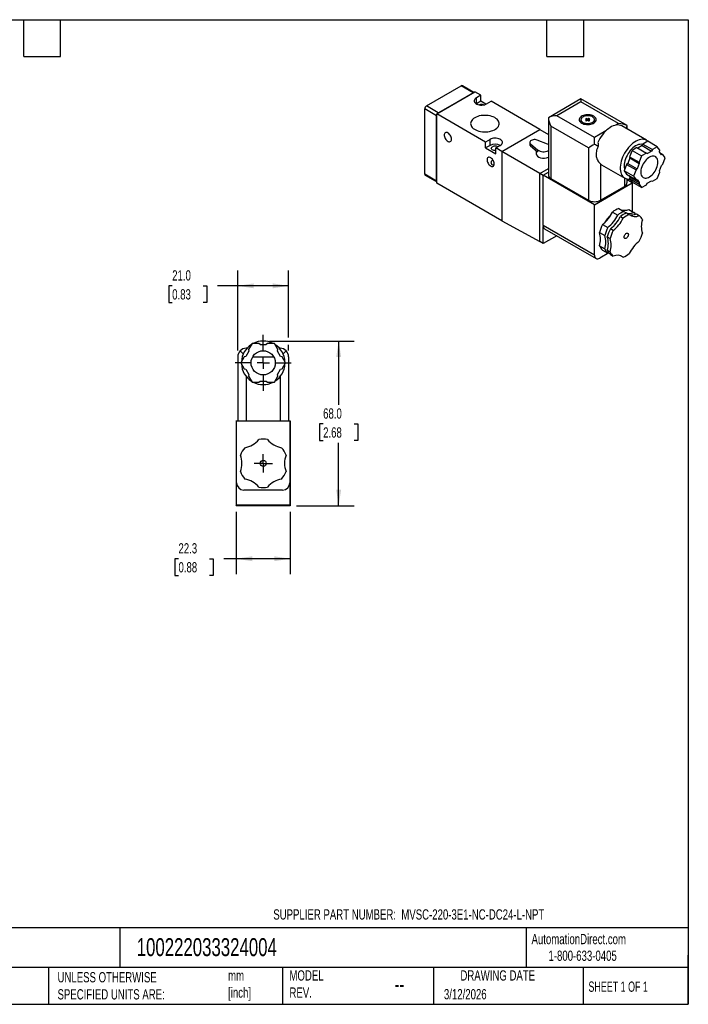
# Model space of a CAD drawing. Header units: millimetres. Extents: x 13 to 546, y 13 to 419.
# Tile 2 of 2: x 270 to 546, y 13 to 419. Entities that reach past the tile are written whole.
import ezdxf

# ---------------------------------------------------------------- set-up
doc = ezdxf.new("R2010")
doc.units = ezdxf.units.MM
doc.header["$LTSCALE"] = 2
doc.linetypes.add('SLD-Center', pattern=[19.05, 15.24, -1.27, 1.27, -1.27])
doc.linetypes.add('SLD-Solid', pattern=[0])
doc.layers.add('CENTER', color=40, linetype='SLD-Center')
doc.layers.add('DIMENSIONS', color=140, linetype='SLD-Solid', lineweight=25)
doc.layers.add('TEXT', color=140, linetype='SLD-Solid', lineweight=25)
doc.styles.add('SLDTEXTSTYLE0', font='TXT', dxfattribs={"width": 0.7})
doc.styles.add('SLDTEXTSTYLE1', font='TXT', dxfattribs={"width": 0.65})
doc.dimstyles.new('SLDDIMSTYLE1', dxfattribs={"dimtxt": 4.316016, "dimasz": 6.604, "dimexe": 0, "dimexo": 0.0625, "dimgap": 1.079004, "dimtad": 0, "dimtih": 1, "dimtoh": 1, "dimdec": 1, "dimrnd": 1e-09, "dimzin": 4, "dimdsep": 46, "dimtxsty": 'SLDTEXTSTYLE0', "dimsah": 1, "dimcen": 0.09, "dimadec": 0, "dimazin": 1, "dimtfac": 1, "dimtdec": 1, "dimtofl": 0, "dimtmove": 0, "dimatfit": 3, "dimfxl": 0, "dimfrac": 2, "dimtolj": 1, "dimtzin": 12, "dimarcsym": 0})
doc.dimstyles.new('SLDDIMSTYLE3', dxfattribs={"dimtxt": 4.316016, "dimasz": 6.604, "dimexe": 0, "dimexo": 0.0625, "dimgap": 1.079004, "dimtad": 0, "dimtih": 1, "dimtoh": 1, "dimdec": 1, "dimrnd": 1e-09, "dimzin": 12, "dimdsep": 46, "dimtxsty": 'SLDTEXTSTYLE0', "dimsah": 1, "dimcen": 0.09, "dimadec": 0, "dimazin": 3, "dimtfac": 1, "dimtdec": 1, "dimtofl": 0, "dimtmove": 0, "dimatfit": 3, "dimfxl": 0, "dimfrac": 2, "dimtolj": 1, "dimtzin": 12, "dimarcsym": 0})

# ---------------------------------------------------------------- blocks, each defined once
blk = doc.blocks.new('_D_7')
at = {"layer": 'DIMENSIONS'}
for p, q in [((373.17, 286.47), (408.13, 286.47)), ((401.78, 286.47), (401.78, 260.07)), ((395.37, 252.25), (393.92, 252.25)), ((393.92, 252.25), (393.92, 245.39)), ((408.19, 252.25), (409.64, 252.25)), ((409.64, 252.25), (409.64, 245.39)), ((393.92, 245.39), (395.37, 245.39)), ((401.78, 218.47), (401.78, 244.42)), ((409.64, 245.39), (408.19, 245.39)), ((384.32, 218.47), (408.13, 218.47))]:
    blk.add_line(p, q, dxfattribs=at)
for points in [[(401.78, 286.47), (400.77, 279.86), (402.8, 279.86)], [(401.78, 218.47), (402.8, 225.07), (400.77, 225.07)]]:
    blk.add_solid(points, dxfattribs=at)
at = {"layer": 'DIMENSIONS', "char_height": 4.233, "attachment_point": 1, "style": 'SLDTEXTSTYLE0'}
for s, insert in [('68.0', (395.37, 258.67)), ('2.68', (395.37, 250.84))]:
    blk.add_mtext(s, dxfattribs=dict(at, insert=insert))
blk = doc.blocks.new('_D_8')
at = {"layer": 'DIMENSIONS'}
for p, q in [((359.48, 215.93), (359.48, 190.26)), ((381.78, 215.93), (381.78, 190.26)), ((335.66, 196.61), (334.21, 196.61)), ((334.21, 196.61), (334.21, 189.75)), ((348.49, 196.61), (349.94, 196.61)), ((349.94, 196.61), (349.94, 189.75)), ((359.48, 196.61), (354.34, 196.61)), ((381.78, 196.61), (359.48, 196.61)), ((334.21, 189.75), (335.66, 189.75)), ((349.94, 189.75), (348.49, 189.75))]:
    blk.add_line(p, q, dxfattribs=at)
for points in [[(359.48, 196.61), (366.09, 195.59), (366.09, 197.62)], [(381.78, 196.61), (375.18, 197.62), (375.18, 195.59)]]:
    blk.add_solid(points, dxfattribs=at)
at = {"layer": 'DIMENSIONS', "char_height": 4.233, "attachment_point": 1, "style": 'SLDTEXTSTYLE0'}
for s, insert in [('22.3', (335.66, 203.03)), ('0.88', (335.66, 195.2))]:
    blk.add_mtext(s, dxfattribs=dict(at, insert=insert))
blk = doc.blocks.new('_D_9')
at = {"layer": 'DIMENSIONS'}
for p, q in [((360.13, 282.51), (360.13, 315.6)), ((381.13, 287.99), (381.13, 315.6)), ((333.07, 309.25), (331.62, 309.25)), ((331.62, 309.25), (331.62, 302.39)), ((345.89, 309.25), (347.34, 309.25)), ((347.34, 309.25), (347.34, 302.39)), ((360.13, 309.25), (351.74, 309.25)), ((381.13, 309.25), (360.13, 309.25)), ((331.62, 302.39), (333.07, 302.39)), ((347.34, 302.39), (345.89, 302.39)), ((381.13, 282.51), (381.13, 284.94))]:
    blk.add_line(p, q, dxfattribs=at)
for points in [[(360.13, 309.25), (366.74, 308.23), (366.74, 310.27)], [(381.13, 309.25), (374.53, 310.27), (374.53, 308.23)]]:
    blk.add_solid(points, dxfattribs=at)
at = {"layer": 'DIMENSIONS', "char_height": 4.233, "attachment_point": 1, "style": 'SLDTEXTSTYLE0'}
for s, insert in [('21.0', (333.07, 315.67)), ('0.83', (333.07, 307.85))]:
    blk.add_mtext(s, dxfattribs=dict(at, insert=insert))
blk = doc.blocks.new('SW_CENTERMARKSYMBOL_2')
at = {"layer": 'CENTER', "color": 0}
for p, q in [((-2.54, 0), (-3.79, 0)), ((0, 0), (-2.54, 0)), ((0, 2.54), (0, 3.79)), ((0, 0), (0, 2.54)), ((0, 0), (0, -2.54)), ((0, 0), (2.54, 0)), ((2.54, 0), (3.79, 0)), ((0, -2.54), (0, -3.79))]:
    blk.add_line(p, q, dxfattribs=at)
blk = doc.blocks.new('SW_CENTERMARKSYMBOL_3')
at = {"layer": 'CENTER', "color": 0}
for p, q in [((0, 5.08), (0, 11.54)), ((-5.08, 0), (-11.54, 0)), ((0, 0), (-2.54, 0)), ((0, 0), (0, 2.54)), ((0, 0), (0, -2.54)), ((0, 0), (2.54, 0)), ((5.08, 0), (11.54, 0)), ((0, -5.08), (0, -11.54))]:
    blk.add_line(p, q, dxfattribs=at)

msp = doc.modelspace()

# ---------------------------------------------------------------- linework, layer by layer
for p, q in [((438, 383.5), (452.35, 391.78)), ((457.23, 388.97), (452.35, 391.78)), ((457.6, 389.09), (452.85, 391.83)), ((442.24, 380.23), (458.01, 389.33)), ((442.66, 380.51), (457.45, 389.05)), ((442.88, 380.68), (457.23, 388.97)), ((457.49, 389.03), (457.45, 389.05)), ((460.48, 387.9), (458.01, 389.33)), ((460.48, 387.9), (458.61, 386.82)), ((458.61, 384.37), (458.61, 386.82)), ((460.48, 385.45), (460.48, 387.9)), ((501.74, 386.38), (488.35, 378.64)), ((520.8, 375.38), (501.74, 386.38)), ((501.74, 386.38), (501.74, 385.19)), ((442.17, 379.45), (437.29, 382.27)), ((437.29, 355.33), (437.29, 382.27)), ((442.88, 380.68), (438, 383.5)), ((460.48, 385.45), (458.61, 384.37)), ((462.59, 384.24), (460.48, 385.45)), ((462.85, 384.37), (464.73, 385.46)), ((484.88, 373.82), (464.73, 385.46)), ((501.74, 385.19), (491.85, 379.48)), ((517.3, 376.21), (501.74, 385.19)), ((442.17, 352.51), (442.17, 379.45)), ((442.24, 379.71), (442.21, 379.73)), ((442.21, 352.27), (442.21, 379.73)), ((442.24, 351.65), (442.24, 380.23)), ((462.39, 368.6), (442.24, 380.23)), ((442.66, 380.51), (442.69, 380.49)), ((488.35, 378.64), (488.35, 354.98)), ((507.4, 370.5), (491.85, 379.48)), ((504.04, 378.36), (503.69, 378.15)), ((503.69, 378.15), (504.22, 377.85)), ((504.57, 378.05), (504.04, 378.36)), ((504.04, 377.95), (504.04, 378.36)), ((505.1, 378.36), (504.57, 378.05)), ((504.57, 377.64), (504.57, 378.05)), ((504.93, 377.85), (505.46, 378.15)), ((505.46, 378.15), (505.1, 378.36)), ((505.1, 377.95), (505.1, 378.36)), ((504.93, 366.21), (489.37, 375.19)), ((489.37, 375.19), (489.37, 353.55)), ((501.77, 377.85), (501.77, 376.63)), ((504.22, 377.85), (503.69, 377.54)), ((503.69, 377.54), (504.04, 377.34)), ((504.04, 377.34), (504.57, 377.64)), ((504.22, 377.44), (504.22, 377.85)), ((504.57, 377.64), (505.1, 377.34)), ((505.46, 377.54), (504.93, 377.85)), ((504.93, 377.44), (504.93, 377.85)), ((505.1, 377.34), (505.46, 377.54)), ((507.37, 376.63), (507.37, 377.85)), ((517.3, 376.21), (516.21, 375.58)), ((528.87, 369.31), (518.62, 375.23)), ((520.8, 373.97), (520.8, 375.38)), ((469.11, 364.72), (484.88, 373.82)), ((484.88, 373.82), (488.35, 371.73)), ((512.03, 373.17), (507.4, 370.5)), ((507.4, 367.64), (507.4, 370.5)), ((464.27, 369.68), (462.39, 368.6)), ((462.39, 366.15), (462.39, 368.6)), ((464.27, 367.23), (462.39, 366.15)), ((462.39, 366.15), (466.64, 363.7)), ((464.27, 367.23), (464.27, 369.68)), ((466.64, 366.15), (468.51, 367.23)), ((466.64, 363.7), (466.64, 366.15)), ((469.11, 364.72), (466.64, 366.15)), ((480.65, 368.45), (480.65, 367.64)), ((480.99, 367.81), (483.84, 365.37)), ((480.99, 367.81), (480.99, 366.99)), ((480.99, 366.99), (483.84, 364.55)), ((488, 367.77), (483.77, 369.41)), ((488.35, 367.61), (488, 367.77)), ((504.93, 366.21), (504.93, 344.57)), ((524.9, 366.31), (522.87, 365.14)), ((524.9, 366.31), (528.79, 364.07)), ((527.02, 367.13), (525.26, 366.11)), ((527.38, 367.74), (527.02, 367.13)), ((527.02, 367.13), (530.91, 364.89)), ((529.41, 368.91), (527.38, 367.74)), ((527.38, 367.74), (531.27, 365.5)), ((533.29, 366.67), (529.41, 368.91)), ((533.29, 366.67), (531.27, 365.5)), ((534.31, 365.23), (533.29, 366.67)), ((484.81, 355.57), (469.11, 364.72)), ((469.11, 364.72), (469.11, 336.14)), ((483.33, 364.99), (483.33, 363.76)), ((483.84, 365.37), (483.84, 364.55)), ((521.99, 362.05), (521.1, 359.77)), ((522.87, 365.14), (521.86, 362.53)), ((521.86, 362.53), (525.75, 360.28)), ((521.86, 362.53), (521.99, 362.05)), ((521.99, 362.05), (525.88, 359.8)), ((522.87, 365.14), (526.76, 362.9)), ((526.76, 362.9), (525.75, 360.28)), ((528.79, 364.07), (526.76, 362.9)), ((529.14, 363.87), (528.79, 364.07)), ((529.14, 363.87), (530.91, 364.89)), ((531.27, 365.5), (530.91, 364.89)), ((534.18, 364.59), (534.31, 365.23)), ((535.06, 363.34), (534.18, 364.59)), ((534.58, 364.02), (535.55, 363.47)), ((535.55, 363.47), (535.06, 363.34)), ((536.56, 362.02), (535.55, 363.47)), ((535.55, 359.41), (536.56, 362.02)), ((465.26, 361.06), (465.5, 361.12)), ((509.88, 359.55), (509.88, 344.57)), ((510.33, 359.23), (519.87, 353.72)), ((520.62, 359.34), (519.61, 356.73)), ((521.1, 359.77), (520.62, 359.34)), ((520.62, 359.34), (524.51, 357.1)), ((521.1, 359.77), (524.99, 357.52)), ((525.88, 359.8), (524.99, 357.52)), ((525.75, 360.28), (525.88, 359.8)), ((534.18, 356.7), (535.06, 358.98)), ((535.06, 358.98), (535.55, 359.41)), ((442.17, 352.51), (437.29, 355.33)), ((437.5, 354.87), (442.24, 352.13)), ((484.81, 355.57), (488.35, 357.62)), ((486.19, 354.78), (484.81, 355.57)), ((484.81, 327.49), (484.81, 355.57)), ((486.19, 354.98), (488.35, 356.23)), ((507.4, 342.74), (486.19, 354.98)), ((486.19, 334.16), (486.19, 354.98)), ((523.5, 354.48), (519.61, 356.73)), ((519.61, 356.73), (520.62, 355.28)), ((519.78, 353.78), (519.78, 350.29)), ((520.62, 355.28), (524.51, 353.04)), ((521.59, 354.73), (521.99, 354.15)), ((521.99, 354.15), (521.86, 353.52)), ((521.99, 354.15), (525.88, 351.91)), ((524.51, 357.1), (523.5, 354.48)), ((523.5, 354.48), (524.51, 353.04)), ((524.99, 357.52), (524.51, 357.1)), ((531.27, 352.43), (533.29, 353.6)), ((533.29, 353.6), (534.31, 356.22)), ((534.31, 356.22), (534.18, 356.7)), ((442.21, 352.27), (442.24, 352.25)), ((469.11, 336.14), (442.24, 351.65)), ((489.37, 353.55), (504.93, 344.57)), ((507.4, 342.74), (522.96, 351.72)), ((509.88, 344.57), (519.78, 350.29)), ((520.8, 351.72), (520.8, 353.37)), ((522.96, 351.72), (520.8, 352.96)), ((521.86, 353.52), (525.75, 351.28)), ((521.86, 353.52), (522.87, 352.08)), ((526.76, 349.83), (522.87, 352.08)), ((522.96, 351.72), (522.96, 339.96)), ((524.51, 353.04), (524.99, 353.17)), ((524.99, 353.17), (525.88, 351.91)), ((525.88, 351.91), (525.75, 351.28)), ((525.75, 351.28), (526.76, 349.83)), ((526.76, 349.83), (528.79, 351)), ((528.79, 351), (529.14, 351.62)), ((529.14, 351.62), (530.91, 352.64)), ((530.91, 352.64), (531.27, 352.43)), ((530.91, 352.64), (531.27, 352.43)), ((507.4, 321.91), (507.4, 342.74)), ((514.83, 339.71), (516.99, 338.46)), ((517.37, 341.17), (519.53, 339.93)), ((518.05, 337.85), (519.21, 337.18)), ((520.59, 339.32), (521.75, 338.64)), ((521.49, 340.8), (523.65, 339.56)), ((524.71, 338.95), (525.87, 338.27)), ((469.11, 336.14), (484.81, 327.49)), ((507.4, 321.91), (486.19, 334.16)), ((486.22, 326.67), (486.22, 333.74)), ((510.71, 334.58), (512.87, 333.34)), ((491.82, 329.9), (486.22, 326.67)), ((486.81, 332.79), (508.02, 320.54)), ((509.44, 331.31), (511.6, 330.07)), ((512.66, 329.45), (513.82, 328.78)), ((515.09, 332.05), (513.93, 332.72)), ((486.22, 326.67), (484.81, 327.49)), ((509.44, 325.82), (511.6, 324.57)), ((513.26, 322.84), (509.52, 320.69)), ((510.71, 324.01), (512.87, 322.76)), ((512.66, 323.96), (513.82, 323.29)), ((513.22, 322.89), (512.87, 322.76)), ((513.93, 322.15), (515.09, 321.48)), ((518.26, 321.66), (519.21, 321.11)), ((366.01, 285.47), (364.58, 282.98)), ((368.88, 285.47), (366.01, 285.47)), ((369.38, 284.97), (368.88, 285.47)), ((369.38, 284.97), (371.88, 284.97)), ((372.38, 285.47), (371.88, 284.97)), ((375.25, 285.47), (372.38, 285.47)), ((376.69, 282.98), (375.25, 285.47)), ((362.43, 281.17), (361.16, 282.44)), ((364.76, 282.3), (363.51, 280.14)), ((363.92, 283.47), (363.63, 283.47)), ((364.58, 282.98), (364.76, 282.3)), ((376.5, 282.3), (376.69, 282.98)), ((377.75, 280.14), (376.5, 282.3)), ((377.63, 283.47), (377.34, 283.47)), ((380.11, 282.44), (378.83, 281.17)), ((360.13, 279.97), (360.13, 253.47)), ((362.83, 279.95), (361.39, 277.47)), ((361.39, 277.47), (362.83, 274.98)), ((363.51, 280.14), (362.83, 279.95)), ((366.3, 279.97), (374.96, 279.97)), ((378.44, 279.95), (377.75, 280.14)), ((379.87, 277.47), (378.44, 279.95)), ((378.44, 274.98), (379.87, 277.47)), ((381.13, 279.97), (381.13, 253.47)), ((362.83, 274.98), (363.51, 274.8)), ((363.51, 274.8), (364.76, 272.64)), ((364.76, 272.64), (364.58, 271.95)), ((376.5, 272.64), (377.75, 274.8)), ((376.69, 271.95), (376.5, 272.64)), ((377.75, 274.8), (378.44, 274.98)), ((363.63, 271.81), (363.63, 253.47)), ((364.58, 271.95), (366.01, 269.47)), ((366.01, 269.47), (368.88, 269.47)), ((368.88, 269.47), (369.38, 269.97)), ((369.38, 269.97), (371.88, 269.97)), ((371.88, 269.97), (372.38, 269.47)), ((372.38, 269.47), (375.25, 269.47)), ((375.25, 269.47), (376.69, 271.95)), ((377.63, 271.81), (377.63, 253.47)), ((359.63, 253.24), (359.48, 253.47)), ((359.48, 253.47), (359.63, 253.47)), ((359.48, 253.47), (359.48, 218.47)), ((359.63, 227.97), (359.63, 253.47)), ((359.63, 253.47), (381.63, 253.47)), ((381.63, 253.47), (381.63, 227.97)), ((381.63, 253.47), (381.78, 253.47)), ((381.78, 253.47), (381.63, 253.24)), ((381.78, 253.47), (381.78, 218.47)), ((359.68, 218.77), (359.68, 227.42)), ((378.63, 224.97), (362.63, 224.97)), ((381.58, 227.42), (381.58, 218.77)), ((359.48, 218.47), (359.68, 218.77)), ((381.78, 218.47), (359.48, 218.47)), ((381.58, 218.77), (359.68, 218.77)), ((381.58, 218.77), (381.78, 218.47))]:
    msp.add_line(p, q)
at = {"flags": 128}
for points in [[(458.61, 386.82), (458.26, 386.58), (457.99, 386.3), (457.81, 385.99), (457.74, 385.68), (457.76, 385.36), (457.89, 385.05), (458.11, 384.76), (458.42, 384.49), (458.82, 384.27), (459.27, 384.09), (459.78, 383.96), (460.32, 383.88), (460.87, 383.87), (461.42, 383.91), (461.94, 384.01), (462.43, 384.17), (462.85, 384.37)], [(457.97, 378.62), (457.47, 378.29), (457.04, 377.93), (456.7, 377.54), (456.45, 377.13), (456.3, 376.7), (456.24, 376.26), (456.27, 375.83), (456.41, 375.4), (456.63, 374.98), (456.95, 374.58), (457.35, 374.21), (457.84, 373.88), (458.39, 373.58), (459, 373.32), (459.67, 373.11), (460.37, 372.95), (461.11, 372.85), (461.86, 372.8), (462.62, 372.81), (463.37, 372.87), (464.1, 372.99), (464.8, 373.16), (465.45, 373.38), (466.05, 373.65), (466.58, 373.96), (467.05, 374.3), (467.43, 374.68), (467.72, 375.08), (467.93, 375.5), (468.04, 375.94), (468.05, 376.37), (467.96, 376.81), (467.78, 377.23), (467.51, 377.64), (467.15, 378.02), (466.71, 378.38), (466.19, 378.7), (465.6, 378.98), (464.96, 379.21), (464.28, 379.39), (463.55, 379.52), (462.81, 379.6), (462.05, 379.62), (461.3, 379.59), (460.56, 379.5), (459.84, 379.35), (459.16, 379.15), (458.54, 378.91), (457.97, 378.62)], [(502.1, 376.42), (502.54, 376.2), (503.04, 376.03), (503.57, 375.91), (504.14, 375.84), (504.72, 375.83), (505.29, 375.87), (505.85, 375.96), (506.36, 376.11), (506.83, 376.3), (507.24, 376.54), (507.58, 376.81), (507.83, 377.11), (508, 377.43), (508.07, 377.76), (508.05, 378.1), (507.93, 378.42), (507.72, 378.73), (507.42, 379.02), (507.05, 379.27), (506.61, 379.49), (506.11, 379.66), (505.57, 379.78), (505.01, 379.85), (504.43, 379.87), (503.85, 379.82), (503.3, 379.73), (502.78, 379.58), (502.31, 379.39), (501.9, 379.15), (501.57, 378.88), (501.31, 378.58), (501.15, 378.26), (501.08, 377.93), (501.1, 377.6), (501.22, 377.27), (501.43, 376.96), (501.72, 376.67), (502.1, 376.42)], [(502.59, 376.7), (503, 376.51), (503.47, 376.36), (503.98, 376.27), (504.51, 376.23), (505.04, 376.25), (505.55, 376.33), (506.03, 376.47), (506.46, 376.65), (506.81, 376.88), (507.09, 377.14), (507.28, 377.43), (507.37, 377.73), (507.35, 378.04), (507.24, 378.34), (507.03, 378.62), (506.73, 378.88), (506.36, 379.09), (505.91, 379.26), (505.43, 379.39), (504.91, 379.45), (504.37, 379.46), (503.85, 379.41), (503.35, 379.3), (502.89, 379.14), (502.5, 378.93), (502.18, 378.69), (501.95, 378.41), (501.81, 378.11), (501.77, 377.81), (501.84, 377.5), (502, 377.21), (502.25, 376.94), (502.59, 376.7)], [(501.77, 377.43), (501.57, 377.25), (501.37, 377.03)], [(518.62, 375.23), (518.6, 375.24), (518.1, 375.47), (517.57, 375.6), (516.99, 375.65), (516.39, 375.61), (515.76, 375.48), (515.11, 375.27), (514.45, 374.97), (513.79, 374.58), (513.13, 374.12), (512.48, 373.59), (511.85, 372.99), (511.25, 372.34), (510.67, 371.62), (510.14, 370.87), (509.64, 370.07), (509.2, 369.25), (508.8, 368.41)], [(448.32, 369.78), (448.29, 370.17), (448.19, 370.58), (448.02, 370.99), (447.8, 371.39), (447.53, 371.75), (447.23, 372.06), (446.92, 372.3), (446.6, 372.47), (446.29, 372.55), (446, 372.54), (445.76, 372.44), (445.57, 372.25), (445.43, 372), (445.36, 371.67), (445.36, 371.3), (445.43, 370.9), (445.57, 370.49), (445.76, 370.08), (446, 369.7), (446.29, 369.36), (446.6, 369.08), (446.92, 368.88), (447.23, 368.75), (447.53, 368.72), (447.8, 368.77), (448.02, 368.92), (448.19, 369.14), (448.29, 369.43), (448.32, 369.78)], [(468.51, 367.23), (468.86, 367.47), (469.13, 367.75), (469.31, 368.06), (469.39, 368.37), (469.36, 368.69), (469.23, 369), (469.01, 369.3), (468.7, 369.56), (468.31, 369.79), (467.85, 369.97), (467.34, 370.1), (466.8, 370.17), (466.25, 370.18), (465.7, 370.14), (465.18, 370.04), (464.69, 369.88), (464.27, 369.68)], [(466.64, 365.09), (466.24, 365.08), (465.85, 365.13), (465.49, 365.24), (465.19, 365.39), (464.96, 365.58), (464.83, 365.8), (464.79, 366.03), (464.85, 366.26), (465.01, 366.47), (465.26, 366.66)], [(483.77, 369.41), (483.36, 369.53), (482.92, 369.6), (482.46, 369.6), (482.01, 369.55), (481.6, 369.43), (481.24, 369.27), (480.95, 369.06), (480.76, 368.82), (480.66, 368.57), (480.67, 368.3), (480.78, 368.04), (480.99, 367.81)], [(529.42, 368.91), (529.15, 369.13), (528.69, 369.41), (528.19, 369.6), (527.65, 369.71), (527.07, 369.73), (526.46, 369.67), (525.83, 369.51), (525.19, 369.28), (524.54, 368.96), (523.88, 368.56), (523.23, 368.09), (522.59, 367.55), (521.97, 366.94), (521.38, 366.28), (520.82, 365.56), (520.3, 364.81), (519.81, 364.02), (519.38, 363.2), (519, 362.36), (518.68, 361.52), (518.42, 360.67), (518.22, 359.84), (518.08, 359.02), (518.02, 358.23), (518.02, 357.47), (518.08, 356.76), (518.22, 356.09), (518.42, 355.49), (518.68, 354.95), (519, 354.47), (519.38, 354.08), (519.81, 353.76), (520.3, 353.52), (520.82, 353.37), (521.38, 353.3), (521.97, 353.33), (522, 353.33)], [(527.28, 367.57), (527.08, 367.62), (526.59, 367.68), (526.06, 367.65), (525.51, 367.53), (524.95, 367.32), (524.37, 367.03), (523.8, 366.66), (523.23, 366.21), (522.68, 365.69), (522.15, 365.12), (521.66, 364.49), (521.21, 363.82), (520.8, 363.11), (520.44, 362.38), (520.15, 361.64), (519.91, 360.9), (519.74, 360.16), (519.63, 359.45), (519.6, 358.76), (519.63, 358.12), (519.74, 357.52), (519.81, 357.25)], [(466, 359.57), (465.97, 359.96), (465.86, 360.37), (465.7, 360.79), (465.48, 361.18), (465.21, 361.54), (464.91, 361.85), (464.6, 362.1), (464.28, 362.26), (463.97, 362.34), (463.68, 362.33), (463.44, 362.23), (463.24, 362.05), (463.11, 361.79), (463.04, 361.47), (463.04, 361.1), (463.11, 360.7), (463.24, 360.28), (463.44, 359.87), (463.68, 359.49), (463.97, 359.16), (464.28, 358.88), (464.6, 358.67), (464.91, 358.55), (465.21, 358.51), (465.48, 358.57), (465.7, 358.71), (465.86, 358.93), (465.97, 359.23), (466, 359.57)], [(533.56, 360.29), (533.53, 360.84), (533.43, 361.34), (533.26, 361.78), (533.03, 362.15), (532.74, 362.44), (532.39, 362.65), (532.01, 362.78), (531.58, 362.82), (531.12, 362.77), (530.64, 362.63), (530.15, 362.4), (529.66, 362.1), (529.17, 361.72), (528.7, 361.27), (528.26, 360.77), (527.85, 360.21), (527.49, 359.62), (527.17, 359), (526.91, 358.37), (526.71, 357.73), (526.57, 357.1), (526.5, 356.5), (526.5, 355.93), (526.57, 355.41), (526.71, 354.94), (526.91, 354.53), (527.17, 354.2), (527.49, 353.95), (527.85, 353.78), (528.26, 353.7), (528.7, 353.7), (529.17, 353.8), (529.66, 353.98), (530.15, 354.24), (530.64, 354.59), (531.12, 355), (531.58, 355.48), (532.01, 356.01), (532.39, 356.58), (532.74, 357.19), (533.03, 357.82), (533.26, 358.46), (533.43, 359.09), (533.53, 359.7), (533.56, 360.29)], [(509.88, 359.55), (510.32, 359.24), (510.33, 359.23)], [(519.6, 329.37), (519.63, 329.67), (519.74, 330), (519.9, 330.31), (520.12, 330.59), (520.36, 330.81), (520.61, 330.96), (520.85, 331.02), (521.06, 330.98), (521.23, 330.86), (521.33, 330.65), (521.37, 330.39), (521.33, 330.08), (521.23, 329.75), (521.06, 329.44), (520.85, 329.16), (520.61, 328.94), (520.36, 328.79), (520.12, 328.74), (519.9, 328.77), (519.74, 328.89), (519.63, 329.1), (519.6, 329.37)]]:
    msp.add_lwpolyline(points, dxfattribs=at)
for centre, radius in [((370.63, 277.47), 5), ((370.63, 235.97), 1.25)]:
    msp.add_circle(centre, radius)
for centre, radius, start, end in [((452.65, 391.37), 0.503, 65.6929, 125.6176), ((457.61, 388.34), 0.73, 102.0729, 120.775), ((438.83, 382.2), 1.54, 122.6055, 177.3945), ((460.73, 381.51), 2.56, 70.9022, 109.0978), ((443.34, 379.44), 1.17, 165.8539, 179.5138), ((443.47, 379.67), 1.17, 120.4837, 134.1454), ((506.06, 375.69), 2.18, 37.9732, 52.8457), ((466.39, 363.17), 4.58, 62.4147, 117.5907), ((466.39, 364.52), 2.42, 62.0782, 117.9319), ((481.5, 367.67), 0.848, 182.4177, 233.2641), ((486.36, 368.98), 4.41, 235.1432, 296.8176), ((437.78, 355.27), 0.493, 173.7012, 234.9867), ((490.09, 355.16), 1.76, 185.6534, 245.6668), ((442.9, 352.5), 0.73, 179.2225, 197.9213), ((519.09, 351.86), 1.71, 293.4621, 355.2177), ((507.4, 349.32), 5.36, 242.4805, 297.5195), ((501.38, 346.3), 14.98, 308.5264, 333.8812), ((521.62, 329.35), 11.7, 130.8038, 149.5989), ((503.53, 345.06), 14.98, 308.5264, 333.8812), ((504.59, 344.45), 14.98, 308.5264, 333.8812), ((520.73, 332.41), 9.39, 111.0136, 128.9763), ((522.89, 331.16), 9.39, 111.0136, 128.9763), ((523.95, 330.55), 9.39, 111.0136, 128.9763), ((519.67, 344.9), 4.49, 252.5405, 293.981), ((525.12, 329.88), 9.39, 111.0136, 128.9763), ((521.89, 343.15), 4, 233.7097, 296.063), ((522.88, 343.04), 4.49, 252.5405, 293.981), ((524.12, 341.86), 4, 233.7097, 296.063), ((521.4, 336.71), 3.63, 35.5826, 51.7476), ((523.3, 335.12), 4.07, 19.3679, 50.8252), ((488.64, 334.15), 2.45, 179.7637, 189.7481), ((487.5, 333.87), 1.29, 186.0408, 237.3798), ((524.97, 327.17), 16.07, 152.5256, 165.0598), ((527.13, 325.92), 16.07, 152.5256, 165.0598), ((505.76, 343.77), 14.98, 308.5264, 333.8812), ((524.24, 327.85), 10.83, 134.0708, 145.9826), ((535.52, 333.72), 8.82, 161.8435, 198.1518), ((501.06, 328.56), 8.82, 341.8435, 18.1518), ((503.22, 327.32), 8.82, 341.8435, 18.1518), ((528.19, 325.31), 16.07, 152.5256, 165.0598), ((504.28, 326.71), 8.82, 341.8435, 18.1518), ((529.35, 324.64), 16.07, 152.5256, 165.0598), ((511.61, 335.12), 16.07, 332.5256, 345.0598), ((513.28, 327.17), 4.07, 199.3679, 230.8252), ((505.45, 326.03), 8.82, 341.8435, 18.1518), ((535.2, 315.98), 14.98, 128.5264, 153.8812), ((508.69, 321.71), 1.31, 170.786, 309.2033), ((515.44, 325.92), 4.07, 199.3679, 230.8252), ((516.5, 325.31), 4.07, 199.3679, 230.8252), ((517.67, 324.64), 4.07, 199.3679, 230.8252), ((516.85, 317.89), 4, 53.7097, 116.063), ((515.85, 329.87), 9.39, 291.0136, 308.9763), ((370.63, 277.47), 9, 122.734, 177.266), ((370.63, 277.47), 9, 62.734, 117.266), ((370.63, 277.47), 9, 2.734, 57.266), ((363.63, 279.97), 3.5, 135, 180), ((363.63, 279.97), 3.5, 90, 135), ((377.63, 279.97), 3.5, 45, 90), ((377.63, 279.97), 3.5, 0, 45), ((370.63, 277.47), 9, 182.734, 237.266), ((370.63, 277.47), 9, 302.734, 357.266), ((370.63, 277.47), 9, 242.734, 297.266), ((361.48, 251.82), 9.5, 279.2574, 320.7371), ((370.63, 235.97), 10, 79.6562, 100.3384), ((379.78, 251.82), 9.5, 219.2574, 260.7371), ((370.63, 235.97), 10, 139.6562, 160.3384), ((370.63, 235.97), 10, 19.6562, 40.3384), ((352.33, 235.97), 9.5, 339.2574, 20.7371), ((388.93, 235.97), 9.5, 159.2574, 200.7371), ((370.63, 235.97), 10, 199.6562, 220.3384), ((370.63, 235.97), 10, 319.6562, 340.3384), ((362.63, 227.97), 3, 180, 270), ((361.48, 220.12), 9.5, 39.2574, 80.7371), ((379.78, 220.12), 9.5, 99.2574, 140.7371), ((378.63, 227.97), 3, 270, 0), ((370.63, 235.97), 10, 259.6562, 280.3384)]:
    msp.add_arc(centre, radius, start, end)
for centre, major_axis, ratio, start_param, end_param in [((491.85, 376.62), (4.95, 0), 0.577382, 1.570796, 2.356194), ((491.85, 376.62), (-2.47, 4.29), 0.577335, 0.785358, 1.570756), ((517.3, 373.36), (4.95, 0), 0.577382, 0.785398, 1.570796), ((517.3, 373.36), (2.47, 4.29), 0.577335, 5.191759, 5.497828), ((507.4, 367.64), (3.5, 2.02), 0.00007, 1.570756, 2.356154), ((507.4, 367.64), (3.5, -2.02), 0.00007, 1.13629, 1.570837), ((486.33, 363.73), (3, -0.04), 0.585106, 3.148598, 5.456045)]:
    msp.add_ellipse(centre, major_axis=major_axis, ratio=ratio, start_param=start_param, end_param=end_param)
for points, knots in [([(508.87, 366.79), (508.54, 366.08), (508.28, 365.41), (508.07, 364.38), (508.02, 364.03), (508.01, 363.35), (508.04, 363.02), (508.17, 362.36), (508.26, 362.04), (508.5, 361.43), (508.64, 361.14), (508.96, 360.6), (509.13, 360.35), (509.5, 359.9), (509.69, 359.71), (509.88, 359.55)], [0, 0, 0, 0, 0.25, 0.25, 0.375, 0.375, 0.5, 0.5, 0.625, 0.625, 0.75, 0.75, 0.875, 0.875, 1, 1, 1, 1]), ([(508.8, 368.41), (508.84, 368.14), (508.87, 367.88), (508.89, 367.34), (508.89, 367.07), (508.87, 366.79)], [0, 0, 0, 0, 0.5, 0.5, 1, 1, 1, 1]), ([(465.88, 359.04), (465.83, 359.03), (465.65, 359), (465.35, 359.08), (465.04, 359.28), (464.85, 359.6), (464.77, 360.02), (464.82, 360.46), (464.99, 360.85), (465.18, 360.99), (465.26, 361.06)], [0, 0, 0, 0, 0.048294, 0.181096, 0.314201, 0.441551, 0.582071, 0.750585, 0.891113, 1, 1, 1, 1])]:
    msp.add_open_spline(points, degree=3, knots=knots)
at = {"layer": 'TEXT'}
for p, q in [((12.7, 419.1), (546.1, 419.1)), ((271.78, 403.86), (271.78, 419.1)), ((287.02, 403.86), (287.02, 419.1)), ((487.68, 403.86), (487.68, 419.1)), ((502.92, 403.86), (502.92, 419.1)), ((546.1, 419.1), (546.1, 12.7)), ((271.78, 403.86), (287.02, 403.86)), ((487.68, 403.86), (502.92, 403.86)), ((546.1, 44.25), (12.7, 44.25)), ((311.52, 44.25), (311.52, 27.94)), ((479.15, 44.25), (479.15, 27.94)), ((546.1, 12.7), (546.1, 33.02)), ((546.1, 27.94), (12.7, 27.94)), ((282, 27.94), (282, 12.7)), ((378.6, 27.94), (378.6, 12.7)), ((440.93, 27.94), (440.93, 12.7)), ((502.7, 27.94), (502.7, 12.7)), ((12.7, 12.7), (546.1, 12.7))]:
    msp.add_line(p, q, dxfattribs=at)

# ---------------------------------------------------------------- block references
at = {"layer": 'CENTER'}
for name, p in [('SW_CENTERMARKSYMBOL_3', (370.63, 277.47)), ('SW_CENTERMARKSYMBOL_2', (370.63, 235.97))]:
    msp.add_blockref(name, p, dxfattribs=at)

# ---------------------------------------------------------------- texts
at = {"layer": 'TEXT'}
for s, insert, char_height, attachment_point, style in [('SUPPLIER PART NUMBER:  MVSC-220-3E1-NC-DC24-L-NPT', (374.8, 51.91), 4.2333, 1, 'SLDTEXTSTYLE0'), ('AutomationDirect.com', (481.39, 41.75), 4.2333, 1, 'SLDTEXTSTYLE0'), ('100222033324004', (318.42, 40), 7.4083, 1, 'SLDTEXTSTYLE0'), ('1-800-633-0405', (488.38, 34.87), 4.2333, 1, 'SLDTEXTSTYLE0'), ('UNLESS OTHERWISE ^JSPECIFIED UNITS ARE:', (285.74, 25.99), 4.2333, 1, 'SLDTEXTSTYLE0'), ('mm^J[inch]', (356.13, 26.72), 4.233, 1, 'SLDTEXTSTYLE0'), ('MODEL ^JREV.', (381.47, 26.73), 4.2333, 1, 'SLDTEXTSTYLE0'), ('DRAWING DATE', (467.45, 26.73), 4.2333, 2, 'SLDTEXTSTYLE0'), ('--', (424.86, 24.15), 6.35, 1, 'SLDTEXTSTYLE0'), ('SHEET 1 OF 1', (504.88, 22.1), 4.2333, 1, 'SLDTEXTSTYLE1'), ('3/12/2026', (445.23, 18.98), 4.233, 1, 'SLDTEXTSTYLE0')]:
    msp.add_mtext(s, dxfattribs=dict(at, insert=insert, char_height=char_height, attachment_point=attachment_point, style=style))

# ---------------------------------------------------------------- dimensions: what is measured, and where the dimension line sits
at = {"layer": 'DIMENSIONS'}
for base, p1, p2, dimstyle, picture, middle in [((360.13, 309.25), (381.13, 279.97), (360.13, 279.97), 'SLDDIMSTYLE1', '_D_9', (339.48, 309.25)), ((359.48, 196.61), (381.78, 218.47), (359.48, 218.47), 'SLDDIMSTYLE3', '_D_8', (342.08, 196.61))]:
    dim = msp.add_linear_dim(base=base, p1=p1, p2=p2, dimstyle=dimstyle, dxfattribs=at)
    dim.commit()
    dim.dimension.update_dxf_attribs({"geometry": picture, "text_midpoint": middle, "dimtype": 160})
dim = msp.add_linear_dim(base=(401.78, 286.47), p1=(381.78, 218.47), p2=(370.63, 286.47), angle=90, dimstyle='SLDDIMSTYLE1', dxfattribs=at)
dim.commit()
dim.dimension.update_dxf_attribs({"geometry": '_D_7', "text_midpoint": (401.78, 252.25), "dimtype": 160})

doc.saveas('drawing.dxf')
